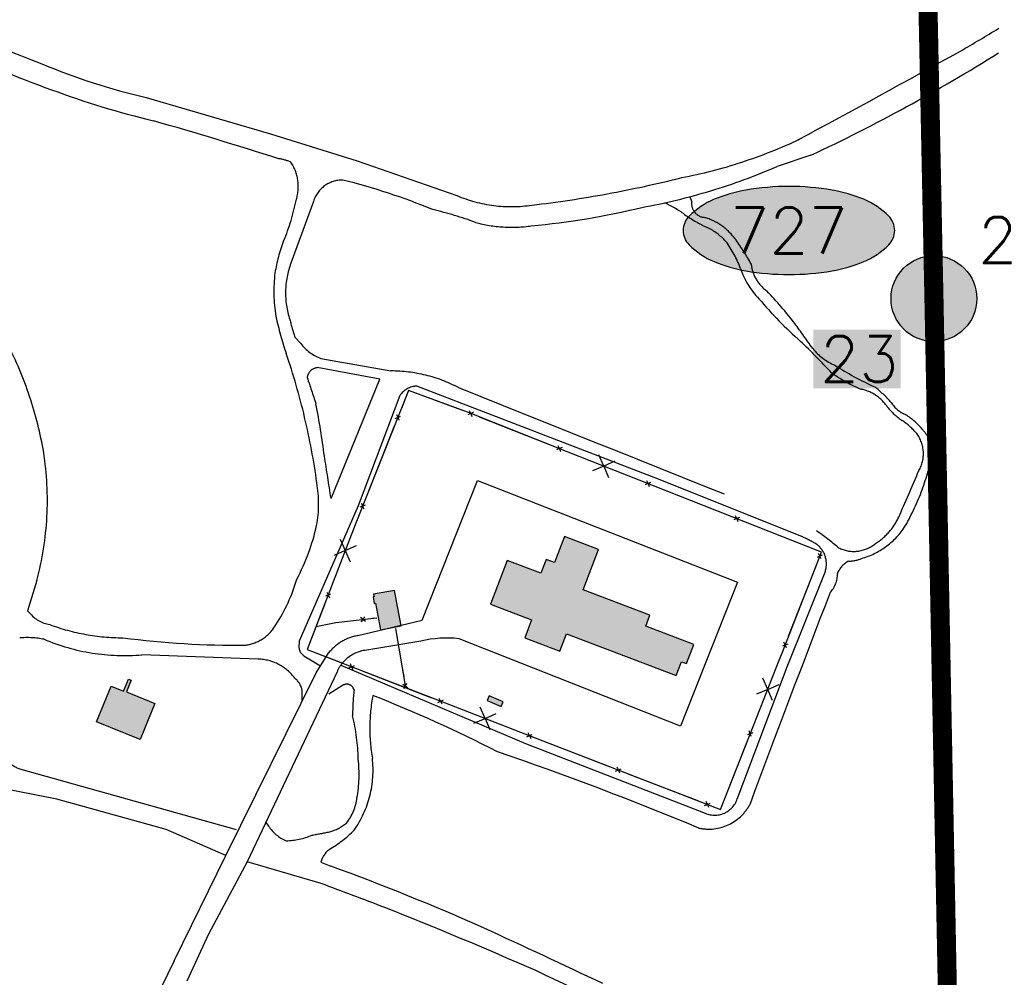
# Model space of a CAD drawing. Header units: feet. Extents: x 30669 to 99318, y 4696 to 26220.
# Tile 94 of 128: x 84378 to 85411, y 16749 to 17753. Entities that reach past the tile are written whole.
import ezdxf
from ezdxf.enums import TextEntityAlignment as Align

# ---------------------------------------------------------------- set-up
doc = ezdxf.new("R2010")
doc.units = ezdxf.units.FT
doc.header["$LTSCALE"] = 600
doc.header["$MEASUREMENT"] = 0
doc.linetypes.add('2_DASH2', pattern=[1.2500000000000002, 1, -0.05, 0.05, -0.05, 0.05, -0.05])
doc.linetypes.add('DASHED', pattern=[0.75, 0.5, -0.25])
doc.layers.get('0').update_dxf_attribs({"linetype": 'CONTINUOUS'})
for name, color, linetype in [('ELB', 3, 'CONTINUOUS'), ('ELIFC', 253, 'CONTINUOUS'), ('ELIST-H', 2, 'CONTINUOUS'), ('ELRGOV', 1, 'CONTINUOUS'), ('ELRP-AirportBoundary', 4, '2_DASH2'), ('ELYSU', 251, 'CONTINUOUS'), ('EMASK', 155, 'CONTINUOUS'), ('ESRGOV', 2, 'CONTINUOUS'), ('ETRGOV', 2, 'CONTINUOUS')]:
    doc.layers.add(name, color=color, linetype=linetype)
doc.styles.add('L80', font='simplex', dxfattribs={"height": 48})

# ---------------------------------------------------------------- blocks, each defined once
blk = doc.blocks.new('Ovalid')
at = {"layer": 'EMASK'}
h = blk.add_hatch(color=256, dxfattribs=at)
edge = h.paths.add_edge_path()
edge.add_arc((0.1493179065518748, 0), 0.0354820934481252, 0, 44.83083950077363)
edge.add_arc((0.0787616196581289, -0.0701408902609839), 0.1349704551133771, 44.83083950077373, 67.38013505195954)
edge.add_arc((0.0313269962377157, -0.1839839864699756), 0.2583004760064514, 67.38013505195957, 80.20784530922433)
edge.add_arc((-1e-16, -0.3654961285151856), 0.4424961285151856, 80.2078453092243, 89.99999999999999)
edge.add_arc((-1e-16, -0.365496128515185), 0.4424961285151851, 89.99999999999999, 99.79215469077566)
edge.add_arc((-0.0313269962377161, -0.1839839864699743), 0.25830047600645, 99.79215469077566, 112.6198649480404)
edge.add_arc((-0.0787616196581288, -0.0701408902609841), 0.1349704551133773, 112.6198649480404, 135.1691604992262)
edge.add_arc((-0.1493179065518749, 0), 0.0354820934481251, 135.1691604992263, 180.0000000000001)
edge.add_arc((-0.1493179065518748, 0), 0.0354820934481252, 180, 224.8308395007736)
edge.add_arc((-0.0787616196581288, 0.0701408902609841), 0.1349704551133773, 224.8308395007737, 247.3801350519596)
edge.add_arc((-0.0313269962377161, 0.1839839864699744), 0.2583004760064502, 247.3801350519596, 260.2078453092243)
edge.add_arc((1e-16, 0.3654961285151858), 0.4424961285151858, 260.2078453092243, 270)
edge.add_arc((1e-16, 0.3654961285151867), 0.4424961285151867, 270, 279.7921546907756)
edge.add_arc((0.0313269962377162, 0.1839839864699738), 0.2583004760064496, 279.7921546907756, 292.6198649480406)
edge.add_arc((0.0787616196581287, 0.0701408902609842), 0.1349704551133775, 292.6198649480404, 315.1691604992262)
edge.add_arc((0.1493179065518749, -1e-16), 0.0354820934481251, 315.1691604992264, 360.0000000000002)
blk.add_lwpolyline([(0.1848, 0, 0.1981451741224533), (0.1744815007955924, 0.0250154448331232, 0.0987085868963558), (0.130673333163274, 0.0544472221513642, 0.0560299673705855), (0.0752573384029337, 0.070553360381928, 0.0427523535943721), (0, 0.077, 0.0427523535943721), (-0.0752573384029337, 0.070553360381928, 0.0560299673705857), (-0.1306733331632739, 0.0544472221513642, 0.0987085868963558), (-0.1744815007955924, 0.0250154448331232, 0.1981451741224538), (-0.1848, 0, 0.1981451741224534), (-0.1744815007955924, -0.0250154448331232, 0.0987085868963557), (-0.130673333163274, -0.0544472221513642, 0.0560299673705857), (-0.0752573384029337, -0.070553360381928, 0.0427523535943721), (0, -0.077, 0.042752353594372), (0.0752573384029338, -0.070553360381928, 0.0560299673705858), (0.1306733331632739, -0.0544472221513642, 0.0987085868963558), (0.1744815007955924, -0.0250154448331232, 0.1981451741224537)], format="xyb", close=True)
at = {"style": 'L80'}
blk.add_attdef('ID', text='', height=0.08, dxfattribs=at).set_placement((0, 0), align=Align.MIDDLE)
blk = doc.blocks.new('FND-GOVT PRI MON')
at = {"layer": 'EMASK', "linetype": 'ByBlock'}
h = blk.add_hatch(color=256, dxfattribs=at)
edge = h.paths.add_edge_path()
edge.add_ellipse((0, 0), major_axis=(0.0530330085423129, 0.0530330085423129), ratio=0.9999999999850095, start_angle=314.9999999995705, end_angle=674.9999999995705)
at = {"layer": 'ESRGOV', "linetype": 'ByBlock'}
h = blk.add_hatch(color=256, dxfattribs=at)
edge = h.paths.add_edge_path()
edge.add_ellipse((0, 0), major_axis=(0.05303300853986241, 0.05303300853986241), ratio=0.9999999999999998, start_angle=380.02503467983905, end_angle=429.974965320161, ccw=False)
edge.add_ellipse((0.1049999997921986, 0), major_axis=(-0.07071067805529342, 0.07071067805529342), ratio=0.9999999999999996, start_angle=2.166571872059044, end_angle=87.83342812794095)
edge.add_ellipse((0, 0), major_axis=(0.05303300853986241, 0.05303300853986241), ratio=0.9999999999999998, start_angle=200.025034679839, end_angle=249.974965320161, ccw=False)
edge.add_ellipse((-0.1049999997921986, 0), major_axis=(-0.07071067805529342, 0.07071067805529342), ratio=0.9999999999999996, start_angle=182.166571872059, end_angle=267.8334281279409)
h = blk.add_hatch(color=256, dxfattribs=at)
edge = h.paths.add_edge_path()
edge.add_ellipse((0, 0), major_axis=(-0.0530330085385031, 0.0530330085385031), ratio=1, start_angle=20.025034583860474, end_angle=69.97496541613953, ccw=False)
edge.add_ellipse((0, 0.1050000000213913), major_axis=(0.0707106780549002, 0.0707106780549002), ratio=1, start_angle=182.1665719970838, end_angle=267.8334280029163)
edge.add_ellipse((0, 0), major_axis=(-0.0530330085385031, 0.0530330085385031), ratio=1, start_angle=200.0250345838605, end_angle=249.97496541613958, ccw=False)
edge.add_ellipse((0, -0.1050000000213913), major_axis=(0.0707106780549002, 0.0707106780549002), ratio=1, start_angle=2.166571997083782, end_angle=87.83342800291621)
blk.add_circle((0, 0), 0.0749999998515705, dxfattribs=at)

msp = doc.modelspace()

# ---------------------------------------------------------------- hatches: boundary and pattern name
at = {"layer": 'ELIST-H'}
h = msp.add_hatch(color=256, dxfattribs=at)
h.paths.add_polyline_path([(84504.3483419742, 16998.13762268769), (84458.69304109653, 17016.89158651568), (84474.06931421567, 17054.32531172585), (84487.00936723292, 17049.01024200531), (84492.2086534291, 17061.66820673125), (84495.15257592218, 17060.45846591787), (84490.05908707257, 17048.06458185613), (84519.83741932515, 17035.82643395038)])
h.paths.add_polyline_path([(84868.15430639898, 17039.11148486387), (84883.03709559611, 17032.83190629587), (84885.16921808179, 17037.88453238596), (84870.28642811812, 17044.16511095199)])
h.paths.add_polyline_path([(85038.98047237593, 17128.51030572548), (84969.01510512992, 17155.23061729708), (84985.18361804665, 17197.56694155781), (84949.47022218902, 17211.20553662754), (84938.98628767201, 17183.75354537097), (84930.20573168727, 17187.10680754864), (84924.66985469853, 17172.6115878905), (84889.43159652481, 17186.06954755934), (84871.89383385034, 17140.14917960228), (84914.86934448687, 17123.73615717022), (84907.64885099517, 17104.83165342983), (84944.50758157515, 17090.75393724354), (84951.51749723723, 17109.10828047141), (85066.4679608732, 17065.20648853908), (85072.05872809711, 17079.84475003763), (85077.4903096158, 17077.76991800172), (85085.13894495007, 17097.79274809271), (85034.61823431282, 17117.09198065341)])
h.paths.add_polyline_path([(84777.98054470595, 17117.25821480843), (84771.23197974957, 17154.5299770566), (84749.26306706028, 17150.55214015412), (84749.70292837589, 17148.12348154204), (84748.65007646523, 17147.93267463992), (84749.9345079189, 17140.84567151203), (84751.39430292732, 17141.10979029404), (84756.41557282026, 17113.35668747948)])
h.paths.add_polyline_path([(84115.32067237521, 17384.63969357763), (84192.75192089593, 17415.44600799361), (84173.25538330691, 17464.44897628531), (84095.82413478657, 17433.64266186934)])
h.paths.add_polyline_path([(84031.98824925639, 17513.19658281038), (84070.96459904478, 17525.69644487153), (84077.85004745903, 17504.227760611), (84038.87369767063, 17491.72789854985)], flags=17)
h.paths.add_polyline_path([(83617.24562079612, 17705.36426944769), (83636.93044601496, 17751.19828371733), (83743.19025521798, 17705.56083157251), (83723.50542999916, 17659.72681730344)], flags=17)
h.paths.add_polyline_path([(83851.16664368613, 17694.3796367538), (83882.86334961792, 17599.48010070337), (83846.51272009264, 17587.33925118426), (83814.8170141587, 17682.23878800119)], flags=17)
h.paths.add_polyline_path([(84199.99635035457, 17446.17250991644), (84247.99993566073, 17330.52551183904), (84307.06103892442, 17355.04075249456), (84259.05745361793, 17470.68775057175)], flags=16)
h.paths.add_polyline_path([(84186.38062473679, 17451.06206232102), (84242.29276848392, 17316.40916020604), (84320.17783983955, 17348.74981995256), (84264.26569609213, 17483.40272206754)])
h.paths.add_polyline_path([(84141.23151989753, 17332.6096483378), (84176.37555145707, 17315.53462259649), (84190.41437453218, 17344.42833694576), (84177.8867294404, 17350.51472154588), (84183.44295173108, 17361.95096202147), (84171.97569982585, 17367.52216051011), (84166.30865336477, 17355.85683545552), (84155.15551881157, 17361.27427504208)])
h.paths.add_polyline_path([(84182.86930261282, 17310.62760976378), (84196.40541001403, 17303.93599938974), (84202.28627887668, 17315.83248798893), (84188.75017147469, 17322.52409836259)])
h.paths.add_polyline_path([(84079.53964067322, 17176.07561588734), (84145.27393328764, 17149.4620601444), (84123.46527034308, 17095.59543122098), (84057.73097772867, 17122.20898696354)])
h.paths.add_polyline_path([(84169.05987727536, 17076.44242153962), (84302.83061341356, 17021.70907769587), (84319.0462009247, 17061.33944266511), (84185.27646401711, 17116.07378727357)])
h.paths.add_polyline_path([(83674.33519600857, 17194.51291190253), (83677.07091448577, 17194.87400877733), (83697.84623124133, 17186.58895146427), (83699.32210858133, 17184.13708721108), (83699.03353049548, 17180.97887134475), (83697.15799920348, 17179.06743662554), (83694.25611933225, 17178.9172119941), (83674.14511156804, 17186.79777932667), (83671.98717215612, 17189.33212049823), (83671.96287823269, 17192.3240967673)])
h.paths.add_polyline_path([(83967.62338670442, 17047.53202837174), (83970.15326446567, 17052.90295887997), (83974.91597632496, 17050.65961430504), (83972.38709856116, 17045.28868456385)])
h.paths.add_polyline_path([(83782.43265650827, 17069.76500366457), (83802.11688824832, 17065.5061029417), (83797.44345824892, 17043.90455665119), (83790.86837847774, 17045.32751307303), (83793.90660927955, 17059.36681854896), (83787.87961948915, 17060.67119539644), (83784.8762651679, 17046.79291638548), (83777.79310222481, 17048.32548306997)])
h.paths.add_polyline_path([(83594.14516131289, 17120.39255620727), (83619.99852140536, 17110.73539459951), (83611.7165344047, 17088.56408257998), (83585.86317431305, 17098.22124418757)])
h.paths.add_polyline_path([(83490.33342658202, 17338.09259175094), (83494.96556840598, 17350.94012132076), (83501.13820397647, 17347.48885980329), (83496.55945940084, 17335.42736983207)])
h.paths.add_polyline_path([(83555.028728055, 17396.24809478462), (83603.20260902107, 17381.94905436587), (83585.82452638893, 17323.40283037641), (83537.02350348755, 17337.88838964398), (83545.33103204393, 17365.8747113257), (83527.9831133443, 17371.02440179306), (83532.4475741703, 17386.0647990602), (83550.42263403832, 17380.72958974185)])
h.paths.add_polyline_path([(83559.28484211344, 17444.34827590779), (83616.72011903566, 17425.59934384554), (83607.28130380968, 17396.68515638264), (83549.84602612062, 17415.43508844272)])
h.paths.add_polyline_path([(83279.42029706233, 17890.44194111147), (83284.77455192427, 17887.48905128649), (83282.166614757, 17883.50005857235), (83276.91526842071, 17886.57202709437)], flags=16)
h.paths.add_polyline_path([(83265.92824103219, 17902.28357647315), (83269.11928825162, 17907.4320142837), (83272.97303209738, 17905.14897286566), (83270.15539114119, 17899.46982225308)], flags=17)
h.paths.add_polyline_path([(83261.46117921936, 17893.24416697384), (83264.87910039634, 17899.86077622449), (83268.25552945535, 17897.98936814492), (83264.51271329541, 17891.23651002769)], flags=16)
h.paths.add_polyline_path([(83219.37483842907, 17974.64776025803), (83228.6362351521, 17970.19686861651), (83225.59172023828, 17963.04954656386), (83216.34749368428, 17967.27845174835)])
h.paths.add_polyline_path([(83273.81473417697, 17942.0555552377), (83305.56685938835, 17924.8659290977), (83291.93818323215, 17899.69252286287), (83267.91425201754, 17912.69908138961), (83269.21141278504, 17915.09507184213), (83261.48421801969, 17919.27914022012)])
h.paths.add_polyline_path([(83918.99322936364, 16952.6329052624), (83907.0351220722, 16954.10373440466), (83909.57826692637, 16974.77764897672), (83921.53637421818, 16973.30681983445)])
h.paths.add_polyline_path([(83949.20072895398, 16961.04405117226), (83955.08687261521, 16969.97354887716), (83950.08035090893, 16973.27370471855), (83944.19420724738, 16964.34420701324)])
h.paths.add_polyline_path([(83977.57527031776, 16969.40479182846), (84011.79354912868, 16950.70505907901), (84016.40307447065, 16959.13957883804), (84013.24475685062, 16960.86515439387), (84016.70489567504, 16967.19779649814), (84013.24545223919, 16969.08814089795), (84009.90015137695, 16962.96658648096), (83982.29963438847, 16978.04939927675)])
edge = h.paths.add_edge_path()
edge.add_line((84107.76353021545, 17403.10186797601), (84095.3755830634, 17397.84337903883))
edge.add_line((84095.3755830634, 17397.84337903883), (84090.75695903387, 17409.10181870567))
edge.add_line((84090.75695903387, 17409.10181870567), (84102.72022556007, 17415.2489805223))
edge.add_line((83270.65838657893, 17911.21318786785), (83260.2645062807, 17892.82025020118))
edge.add_line((83260.2645062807, 17892.82025020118), (83282.34748740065, 17881.05720141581))
edge.add_line((83282.34748740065, 17881.05720141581), (83291.81213138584, 17899.76042610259))

# ---------------------------------------------------------------- linework, layer by layer
at = {"layer": 'ELB', "linetype": 'Continuous', "elevation": -54.68164916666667}
for points in [[(85038.98047237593, 17128.51030572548), (84969.01510512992, 17155.23061729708), (84985.18361804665, 17197.56694155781), (84949.47022218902, 17211.20553662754), (84938.98628767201, 17183.75354537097), (84930.20573168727, 17187.10680754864), (84924.66985469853, 17172.6115878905), (84889.43159652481, 17186.06954755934), (84871.89383385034, 17140.14917960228), (84914.86934448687, 17123.73615717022), (84907.64885099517, 17104.83165342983), (84944.50758157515, 17090.75393724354), (84951.51749723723, 17109.10828047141), (85066.4679608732, 17065.20648853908), (85072.05872809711, 17079.84475003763), (85077.4903096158, 17077.76991800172), (85085.13894495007, 17097.79274809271), (85034.61823431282, 17117.09198065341)], [(84777.98054470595, 17117.25821480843), (84771.23197974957, 17154.5299770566), (84749.26306706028, 17150.55214015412), (84749.70292837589, 17148.12348154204), (84748.65007646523, 17147.93267463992), (84749.9345079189, 17140.84567151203), (84751.39430292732, 17141.10979029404), (84756.41557282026, 17113.35668747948)], [(84504.3483419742, 16998.13762268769), (84458.69304109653, 17016.89158651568), (84474.06931421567, 17054.32531172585), (84487.00936723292, 17049.01024200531), (84492.2086534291, 17061.66820673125), (84495.15257592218, 17060.45846591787), (84490.05908707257, 17048.06458185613), (84519.83741932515, 17035.82643395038)]]:
    msp.add_lwpolyline(points, close=True, dxfattribs=at)
at = {"layer": 'ELB', "linetype": 'Continuous'}
msp.add_3dface([(84868.15430639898, 17039.11148486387, -54.68164916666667), (84883.03709559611, 17032.83190629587, -54.68164916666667), (84885.16921808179, 17037.88453238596, -54.68164916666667), (84870.28642811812, 17044.16511095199, -54.68164916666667)], dxfattribs=at)
at = {"layer": 'ELIFC', "linetype": 'Continuous'}
for p, q in [((84774.6198749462, 17335.95426504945, -54.68164916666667), (84771.6678561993, 17334.68100389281, -54.68164916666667)), ((84773.3456137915, 17338.90628303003, -54.68164916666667), (84774.6198749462, 17335.95426504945, -54.68164916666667)), ((84774.6198749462, 17335.95426504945, -54.68164916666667), (84777.57089369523, 17337.22752543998, -54.68164916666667)), ((84774.6198749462, 17335.95426504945, -54.68164916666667), (84775.89313533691, 17333.00324630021, -54.68164916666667)), ((84851.01959453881, 17340.06283413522, -54.68164916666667), (84848.06957962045, 17338.78457452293, -54.68164916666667)), ((84851.01959453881, 17340.06283413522, -54.68164916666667), (84849.74033492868, 17343.01284828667, -54.68164916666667)), ((84853.96860869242, 17341.34209297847, -54.68164916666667), (84851.01959453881, 17340.06283413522, -54.68164916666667)), ((84851.01959453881, 17340.06283413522, -54.68164916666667), (84852.29785338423, 17337.11381921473, -54.68164916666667)), ((84934.72081111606, 17306.98706475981, -54.68164916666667), (84860.31939621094, 17336.38797061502, -54.68164916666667)), ((84770.92900686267, 17326.66045109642, -54.68164916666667), (84741.40206296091, 17252.30893947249, -54.68164916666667)), ((84944.02161201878, 17303.31320200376, -54.68164916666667), (84942.74235317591, 17306.26221615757, -54.68164916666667)), ((84946.97062693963, 17304.59146084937, -54.68164916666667), (84944.02161201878, 17303.31320200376, -54.68164916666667)), ((84944.02161201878, 17303.31320200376, -54.68164916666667), (84941.07159786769, 17302.03394239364, -54.68164916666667)), ((84944.02161201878, 17303.31320200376, -54.68164916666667), (84945.29987086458, 17300.36418708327, -54.68164916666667)), ((85027.72282936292, 17270.23643262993, -54.68164916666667), (84953.32141445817, 17299.63733848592, -54.68164916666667)), ((84990.52262114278, 17284.93788593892, -54.68164916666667), (84985.40758499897, 17296.73494408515, -54.68164916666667)), ((84990.52262114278, 17284.93788593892, -54.68164916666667), (84978.72556222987, 17279.82384979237, -54.68164916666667)), ((85002.31968005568, 17290.05192208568, -54.68164916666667), (84990.52262114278, 17284.93788593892, -54.68164916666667)), ((84990.52262114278, 17284.93788593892, -54.68164916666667), (84995.63665728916, 17273.14082702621, -54.68164916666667)), ((85037.0236302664, 17266.56256987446, -54.68164916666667), (85034.07361534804, 17265.28431026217, -54.68164916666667)), ((85037.0236302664, 17266.56256987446, -54.68164916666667), (85035.74437142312, 17269.51158402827, -54.68164916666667)), ((85039.97264442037, 17267.84182871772, -54.68164916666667), (85037.0236302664, 17266.56256987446, -54.68164916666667)), ((85037.0236302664, 17266.56256987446, -54.68164916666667), (85038.30188911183, 17263.61355495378, -54.68164916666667)), ((85120.72484684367, 17233.48680049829, -54.68164916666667), (85046.32343270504, 17262.88670635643, -54.68164916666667)), ((84737.71119487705, 17243.01512551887, -54.68164916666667), (84734.7601761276, 17241.74186512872, -54.68164916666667)), ((84736.43793448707, 17245.9661442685, -54.68164916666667), (84737.71119487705, 17243.01512551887, -54.68164916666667)), ((84737.71119487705, 17243.01512551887, -54.68164916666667), (84740.66221362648, 17244.2883859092, -54.68164916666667)), ((84737.71119487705, 17243.01512551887, -54.68164916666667), (84738.98445603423, 17240.0631067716, -54.68164916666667)), ((85130.02564774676, 17229.81293774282, -54.68164916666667), (85128.7463889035, 17232.76195189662, -54.68164916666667)), ((85130.02564774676, 17229.81293774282, -54.68164916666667), (85127.07663359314, 17228.53367889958, -54.68164916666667)), ((85132.97466266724, 17231.09119658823, -54.68164916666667), (85130.02564774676, 17229.81293774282, -54.68164916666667)), ((85130.02564774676, 17229.81293774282, -54.68164916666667), (85131.30390735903, 17226.86292282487, -54.68164916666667)), ((85213.72686432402, 17196.73716836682, -54.68164916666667), (85139.32545018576, 17226.13707422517, -54.68164916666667)), ((84714.31893674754, 17208.18824996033, -54.68164916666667), (84719.53593815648, 17196.43626991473, -54.68164916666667)), ((84719.53593815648, 17196.43626991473, -54.68164916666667), (84731.28791820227, 17201.65327132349, -54.68164916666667)), ((84719.53593815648, 17196.43626991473, -54.68164916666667), (84707.78395887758, 17191.21826850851, -54.68164916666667)), ((84719.53593815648, 17196.43626991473, -54.68164916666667), (84724.75393956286, 17184.684290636, -54.68164916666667)), ((85217.15463992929, 17190.50080710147, -54.68164916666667), (85214.21063573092, 17189.20855212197, -54.68164916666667)), ((85217.15463992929, 17190.50080710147, -54.68164916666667), (85215.86238571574, 17193.44381130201, -54.68164916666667)), ((85217.15463992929, 17190.50080710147, -54.68164916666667), (85220.09764489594, 17191.79206131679, -54.68164916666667)), ((85218.44589491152, 17187.55680213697, -54.68164916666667), (85217.15463992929, 17190.50080710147, -54.68164916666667)), ((85184.45498316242, 17106.65187914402, -54.68164916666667), (85213.5217893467, 17181.18403766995, -54.68164916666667)), ((84705.16258146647, 17159.10931346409, -54.68164916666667), (84679.53365446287, 17092.55277717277, -54.68164916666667)), ((84701.56874382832, 17149.77557397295, -54.68164916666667), (84698.63074881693, 17148.47132362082, -54.68164916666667)), ((84700.2644934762, 17152.7135689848, -54.68164916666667), (84701.56874382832, 17149.77557397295, -54.68164916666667)), ((84701.56874382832, 17149.77557397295, -54.68164916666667), (84704.50673807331, 17151.08082432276, -54.68164916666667)), ((84701.56874382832, 17149.77557397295, -54.68164916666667), (84702.87299418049, 17146.8375789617, -54.68164916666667)), ((84697.97590465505, 17140.44383524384, -54.68164916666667), (84679.53365446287, 17092.55277717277, -54.68164916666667)), ((84738.17828441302, 17124.20768633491, -54.68164916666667), (84735.66475293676, 17126.21075577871, -54.68164916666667)), ((84736.1752157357, 17121.69315486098, -54.68164916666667), (84738.17828441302, 17124.20768633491, -54.68164916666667)), ((84738.17828441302, 17124.20768633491, -54.68164916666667), (84740.18235385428, 17126.72121857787, -54.68164916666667)), ((84738.17828441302, 17124.20768633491, -54.68164916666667), (84740.69281665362, 17122.20361766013, -54.68164916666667)), ((84748.11540674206, 17125.33030326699, -54.68164916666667), (84752.77199507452, 17125.85687260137, -54.68164916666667)), ((85180.82113258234, 17097.33510894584, -54.68164916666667), (85179.52987836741, 17100.27811391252, -54.68164916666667)), ((85180.82113258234, 17097.33510894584, -54.68164916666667), (85183.76513754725, 17098.62636392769, -54.68164916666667)), ((84679.53365446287, 17092.55277717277, -54.68164916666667), (84716.83765850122, 17078.11740299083, -54.68164916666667)), ((84679.53365446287, 17092.55277717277, -54.68164916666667), (84828.75067138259, 17034.81028121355, -54.68164916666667)), ((85180.82113258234, 17097.33510894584, -54.68164916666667), (85177.8781283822, 17096.04285473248, -54.68164916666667)), ((85182.11338756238, 17094.39110474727, -54.68164916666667), (85180.82113258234, 17097.33510894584, -54.68164916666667)), ((84726.1644095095, 17074.50856002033, -54.68164916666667), (84724.86415761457, 17077.44855809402, -54.68164916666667)), ((84723.22341143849, 17073.20830735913, -54.68164916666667), (84726.1644095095, 17074.50856002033, -54.68164916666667)), ((84726.1644095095, 17074.50856002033, -54.68164916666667), (84729.10440834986, 17075.80781191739, -54.68164916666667)), ((84726.1644095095, 17074.50856002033, -54.68164916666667), (84727.46366217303, 17071.5675611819, -54.68164916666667)), ((84735.4901605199, 17070.89971628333, -54.68164916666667), (84810.09816936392, 17042.02796792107, -54.68164916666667)), ((84779.84529175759, 17056.28274854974, -54.68164916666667), (84782.45872103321, 17054.41275547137, -54.68164916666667)), ((84782.45872103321, 17054.41275547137, -54.68164916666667), (84784.32971410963, 17057.02618551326, -54.68164916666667)), ((85162.53284238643, 17050.80016660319, -54.68164916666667), (85157.41280855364, 17062.59422092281, -54.68164916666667)), ((84782.45872103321, 17054.41275547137, -54.68164916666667), (84780.58872872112, 17051.79832619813, -54.68164916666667)), ((84782.45872103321, 17054.41275547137, -54.68164916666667), (84785.07315107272, 17052.54176316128, -54.68164916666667)), ((85162.53284238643, 17050.80016660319, -54.68164916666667), (85150.73778883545, 17045.67913200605, -54.68164916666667)), ((85162.53284238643, 17050.80016660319, -54.68164916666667), (85174.32689670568, 17055.92020043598, -54.68164916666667)), ((85167.65287698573, 17039.0051122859, -54.68164916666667), (85162.53284238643, 17050.80016660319, -54.68164916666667)), ((84816.48392153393, 17037.119872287, -54.68164916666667), (84819.42492037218, 17038.41912495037, -54.68164916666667)), ((84819.42492037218, 17038.41912495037, -54.68164916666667), (84818.12466847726, 17041.35912302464, -54.68164916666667)), ((84819.42492037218, 17038.41912495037, -54.68164916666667), (84822.36491921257, 17039.71837684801, -54.68164916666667)), ((84819.42492037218, 17038.41912495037, -54.68164916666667), (84820.72417226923, 17035.47912611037, -54.68164916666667)), ((84828.75067138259, 17034.81028121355, -54.68164916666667), (84903.35868022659, 17005.93853285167, -54.68164916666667)), ((84866.05467618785, 17020.37390703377, -54.68164916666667), (84860.85666783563, 17032.13490162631, -54.68164916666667)), ((84866.05467618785, 17020.37390703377, -54.68164916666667), (84877.81567078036, 17025.5719153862, -54.68164916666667)), ((84854.29468159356, 17015.17589944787, -54.68164916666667), (84866.05467618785, 17020.37390703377, -54.68164916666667)), ((84866.05467618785, 17020.37390703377, -54.68164916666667), (84871.25268377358, 17008.61391243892, -54.68164916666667)), ((84912.68543123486, 17002.32968988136, -54.68164916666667), (84911.38517933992, 17005.26968795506, -54.68164916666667)), ((85144.18053393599, 17004.2891751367, -54.68164916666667), (85142.90127509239, 17007.23818929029, -54.68164916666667)), ((85144.18053393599, 17004.2891751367, -54.68164916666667), (85147.12954732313, 17005.56943397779, -54.68164916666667)), ((84909.74443239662, 17001.03043721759, -54.68164916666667), (84912.68543123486, 17002.32968988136, -54.68164916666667)), ((84912.68543123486, 17002.32968988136, -54.68164916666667), (84915.62543007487, 17003.62894177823, -54.68164916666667)), ((84912.68543123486, 17002.32968988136, -54.68164916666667), (84913.9846831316, 16999.38969104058, -54.68164916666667)), ((84922.01118224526, 16998.72084614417, -54.68164916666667), (84996.61919108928, 16969.8490977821, -54.68164916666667)), ((85144.18053393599, 17004.2891751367, -54.68164916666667), (85141.23251977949, 17003.00991706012, -54.68164916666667)), ((85145.46079201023, 17001.34116174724, -54.68164916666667), (85144.18053393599, 17004.2891751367, -54.68164916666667)), ((85003.00494325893, 16964.94100214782, -54.68164916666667), (85005.94594209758, 16966.24025481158, -54.68164916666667)), ((85005.94594209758, 16966.24025481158, -54.68164916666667), (85004.64569020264, 16969.18025288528, -54.68164916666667)), ((85005.94594209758, 16966.24025481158, -54.68164916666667), (85008.88594017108, 16967.54050670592, -54.68164916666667)), ((85005.94594209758, 16966.24025481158, -54.68164916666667), (85007.2451939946, 16963.3002559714, -54.68164916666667)), ((85015.2716931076, 16962.63141107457, -54.68164916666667), (85089.87970118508, 16933.76066270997, -54.68164916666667)), ((85099.20645219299, 16930.15181973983, -54.68164916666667), (85097.90620029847, 16933.09181781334, -54.68164916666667)), ((85096.26645411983, 16928.85156784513, -54.68164916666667), (85099.20645219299, 16930.15181973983, -54.68164916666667)), ((85099.20645219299, 16930.15181973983, -54.68164916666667), (85102.14645103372, 16931.45107163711, -54.68164916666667)), ((85099.20645219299, 16930.15181973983, -54.68164916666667), (85100.50570485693, 16927.2108209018, -54.68164916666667))]:
    msp.add_line(p, q, dxfattribs=at)
at = {"layer": 'ELIFC', "linetype": 'Continuous', "elevation": -54.68164916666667}
for points in [[(84953.32241445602, 17299.6373392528), (84848.68389069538, 17340.98604176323), (84785.87412686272, 17364.29484539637), (84734.020326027, 17233.72231156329)], [(84841.66290493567, 17343.59165428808), (84785.87412686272, 17364.29484539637), (84778.31074302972, 17345.24807900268)], [(85177.18728276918, 17088.01733874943), (85218.80439375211, 17194.73106475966), (85027.72382859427, 17270.23743339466)], [(84734.02032679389, 17233.72131156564), (84729.84339827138, 17223.20312703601), (84705.16258223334, 17159.10831346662)], [(84688.80817171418, 17116.63884690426), (84709.6638040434, 17120.98482962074), (84752.75499664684, 17125.85485957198)], [(84688.80817171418, 17116.63884690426), (84709.6638040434, 17120.98482962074), (84728.24216284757, 17123.08407017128)], [(84772.08751025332, 17114.70770093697), (84779.32522524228, 17073.32632073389), (84782.75810424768, 17052.60798808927)], [(84772.10760221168, 17114.58771654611), (84779.32522524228, 17073.32632073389), (84780.82416047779, 17064.27748541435)], [(85147.85139516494, 17013.59197373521), (85174.61434585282, 17081.41937732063), (85177.18828200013, 17088.01833951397)], [(84903.35868022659, 17005.93853285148), (85112.84547600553, 16924.87328586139), (85147.85139593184, 17013.59097373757)], [(85108.5322032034, 16926.54297600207), (85112.84547600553, 16924.87328586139), (85140.51067193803, 16994.98737730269)]]:
    msp.add_lwpolyline(points, dxfattribs=at)
at = {"layer": 'ELRGOV'}
for p, q in [((85336.80372, 17460.56786), (85284.78411000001, 19971.27745)), ((85391.52679, 14818.07528), (85336.80372, 17460.56786))]:
    msp.add_line(p, q, dxfattribs=at)
at = {"layer": 'ELRP-AirportBoundary', "flags": 128}
msp.add_lwpolyline([(91849.47364807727, 9324.515273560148, 20, 20, 0), (91797.37471854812, 12309.26791453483, 20, 20, 0), (89408.5914, 12257.41713, 20, 20, 0), (88412.24095412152, 12245.80548678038, 20, 20, 0), (88090.62590999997, 12231.58462, 20, 20, 0), (88083.39044, 12561.41736, 20, 20, 0), (88076.15624, 12891.34578, 20, 20, 0), (86754.41553, 12865.12224, 20, 20, 0), (86735.22201884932, 13533.92437262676, 20, 20, 0), (86711.89149, 14843.96522, 20, 20, 0), (86691.50703, 15834.82791, 20, 20, 0), (86684.48015, 16165.10958, 20, 20, 0), (88004.74633, 16190.46948, 20, 20, 0), (87977.22387, 17511.61899, 20, 20, 0), (87957.03438, 18500.62907, 20, 20, 0), (87922.59537, 20143.3893, 20, 20, 0), (85282.77690959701, 20100.80940077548, 20, 20, 0), (85336.80372, 17460.56786, 20, 20, 0), (85362.42431382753, 16139.30002532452, 20, 20, 0), (82722.73868, 16087.20805, 20, 20, 0), (82696.37231352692, 17410.4854671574, 20, 20, 0), (81374.72326000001, 17386.09658, 20, 20, 0), (81348.46332000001, 18703.25113, 20, 20, 0), (80026.37145, 18680.71674, 20, 20, 0), (80000, 20000, 20, 20, 0), (78680.20736, 19973.56384, 20, 20, 0), (78706.74188767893, 18654.1947907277, 20, 20, 0), (78720.26853, 17994.40899, 20, 20, 0), (78733.39912999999, 17334.73914, 20, 20, 0), (78753.09862285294, 16345.32013449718, 20, 20, 0), (78760.12257, 16015.06566, 20, 20, 0), (78764.34413, 15807.06131, 20, 20, 0), (80083.60183, 15833.16918, 20, 20, 0), (80589.9038, 15843.039, 20, 20, 0), (81458.272, 15859.7245, 20, 20, 0), (81623.87609, 15863.67863, 20, 20, 0), (81568.3132, 15618.03477, 20, 20, 0), (81557.77024441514, 15538.70351779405, 20, 20, 0), (81568.1958061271, 15458.32885781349, 20, 20, 0), (81597.09640048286, 15382.60875513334, 20, 20, 0), (81662.38422223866, 15310.6669534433, 20, 20, 0), (81737.87556815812, 15249.51494779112, 20, 20, 0), (81822.93173999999, 15198.64022, 20, 20, 0), (81822.93173999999, 15198.64022, 20, 20, 0), (82247.09524999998, 14992.92879, 20, 20, 0), (82473.10533021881, 14885.53999908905, 20, 20, 0), (82297.13442225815, 14523.69304687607, 20, 20, 0), (82701.93206, 14327.16921, 20, 20, 0), (82505.74318, 13921.84314, 20, 20, 0), (82099.68136, 14118.85568, 20, 20, 0), (81949.26001, 13810.59084, 0, 0, 0)], format="xyseb", dxfattribs=at)
at = {"layer": 'ELYSU', "linetype": 'DASHED'}
for p, q in [((84510.61014775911, 17671.38627502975, -54.68164916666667), (84641.23218529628, 17633.2224887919, -54.68164916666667)), ((84641.23218529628, 17633.2224887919, -54.68164916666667), (84731.99468709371, 17604.97612510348, -54.68164916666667)), ((84731.99468709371, 17604.97612510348, -54.68164916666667), (84836.4813247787, 17568.69629749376, -54.68164916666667)), ((85207.7843105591, 17610.9299055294, -54.68164916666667), (85172.39334071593, 17599.23079103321, -54.68164916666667)), ((84686.13336572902, 17562.45603551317, -54.68164916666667), (84662.55792360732, 17497.87107027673, -54.68164916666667)), ((85080.8768735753, 17567.43667908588, -54.68164916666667), (85082.76900253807, 17562.04713898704, -54.68164916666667)), ((84666.59951256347, 17420.14130159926, -54.68164916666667), (84672.90768714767, 17413.37814965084, -54.68164916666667)), ((84693.90467394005, 17397.69727491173, -54.68164916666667), (84767.33650945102, 17384.70559767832, -54.68164916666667)), ((84755.86805657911, 17376.19181927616, -54.68164916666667), (84690.10095408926, 17388.21037476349, -54.68164916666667)), ((84704.57722772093, 17250.87170811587, -54.68164916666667), (84755.86805657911, 17376.19181927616, -54.68164916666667)), ((85045.16229811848, 17272.19480022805, -54.68164916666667), (84794.45468997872, 17368.75841654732, -54.68164916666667)), ((84776.71232258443, 17358.84283029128, -54.68164916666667), (84732.91099044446, 17243.29244470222, -54.68164916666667)), ((85198.1608142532, 17211.1842091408, -54.68164916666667), (85045.16229811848, 17272.19480022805, -54.68164916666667)), ((84732.91099044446, 17243.29244470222, -54.68164916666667), (84671.062012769, 17101.2342671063, -54.68164916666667)), ((85183.01670500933, 17074.41083141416, -54.68164916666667), (85222.62243518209, 17173.80002778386, -54.68164916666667)), ((84396.02151864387, 17165.09628305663, -54.68164916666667), (84386.48002140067, 17133.1590220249, -54.68164916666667)), ((84386.48002140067, 17133.1590220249, -54.68164916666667), (84388.48252568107, 17131.19256071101, -54.68164916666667)), ((84671.062012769, 17101.2342671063, -54.68164916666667), (84670.89896451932, 17094.77615311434, -54.68164916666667)), ((84670.89896451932, 17094.77615311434, -54.68164916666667), (84672.22566159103, 17089.95117853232, -54.68164916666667)), ((84672.22566159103, 17089.95117853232, -54.68164916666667), (84676.13380531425, 17085.8421819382, -54.68164916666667)), ((84628.25139390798, 17082.57247580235, -54.68164916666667), (84506.36320800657, 17086.999015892, -54.68164916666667)), ((84676.13380531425, 17085.8421819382, -54.68164916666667), (84693.58561019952, 17075.62357976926, -54.68164916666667)), ((84714.82307999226, 17076.26786155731, -54.68164916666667), (84908.34992673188, 16993.86738026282, -54.68164916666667)), ((85131.35095270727, 16938.5574507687, -54.68164916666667), (85183.01670500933, 17074.41083141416, -54.68164916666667)), ((84674.1754960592, 17039.29575990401, -54.68164916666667), (84674.41439199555, 17048.56092725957, -54.68164916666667)), ((84717.81900600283, 17055.48919400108, -54.68164916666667), (84702.20041905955, 17045.85523557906, -54.68164916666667)), ((84908.34992673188, 16993.86738026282, -54.68164916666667), (85096.92161231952, 16920.81808386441, -54.68164916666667)), ((84379.2204489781, 16966.97373959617, -54.68164916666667), (84605.25159243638, 16903.67814693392, -54.68164916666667)), ((84417.20052377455, 16935.48891284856, -54.68164916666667), (84347.69198846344, 16949.38459655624, -54.68164916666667)), ((84531.83258144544, 16903.85585586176, -54.68164916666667), (84417.20052377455, 16935.48891284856, -54.68164916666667)), ((84635.8702980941, 16911.81960857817, -54.68164916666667), (84639.10468640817, 16907.39309595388, -54.68164916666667)), ((84594.20932721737, 16876.65872686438, -54.68164916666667), (84531.83258144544, 16903.85585586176, -54.68164916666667)), ((84694.07967296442, 16847.29134812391, -54.68164916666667), (84616.54933391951, 16870.07886629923, -54.68164916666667)), ((84693.87060660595, 16869.55114985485, -54.68164916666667), (84704.45176032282, 16865.4142695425, -54.68164916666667))]:
    msp.add_line(p, q, dxfattribs=at)
at = {"layer": 'ELYSU', "linetype": 'Continuous'}
for p, q in [((84800.08089301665, 17123.27614900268, -54.68164916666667), (84858.03438499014, 17269.88933213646, -54.68164916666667)), ((84858.03438499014, 17269.88933213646, -54.68164916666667), (85130.88464388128, 17163.29770982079, -54.68164916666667)), ((85130.88464388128, 17163.29770982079, -54.68164916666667), (85071.03170610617, 17012.05307827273, -54.68164916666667)), ((84732.60137334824, 17107.14843959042, -54.68164916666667), (84800.08089301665, 17123.27614900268, -54.68164916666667)), ((84798.74869839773, 17101.36016499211, -54.68164916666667), (84739.90020448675, 17091.7010619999, -54.68164916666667)), ((85071.03170610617, 17012.05307827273, -54.68164916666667), (84838.92367261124, 17103.91296301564, -54.68164916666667)), ((84688.83535527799, 17068.14095048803, -54.68164916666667), (84702.40893660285, 17089.52532094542, -54.68164916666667)), ((84594.20932721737, 16876.65872686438, -54.68164916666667), (84688.83535527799, 17068.14095048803, -54.68164916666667)), ((84710.92054787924, 17069.14488161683, -54.68164916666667), (84616.54933391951, 16870.07886629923, -54.68164916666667)), ((84540.2822292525, 16766.04256937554, -54.68164916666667), (84594.20932721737, 16876.65872686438, -54.68164916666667)), ((84616.54933391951, 16870.07886629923, -54.68164916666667), (84576.08856362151, 16794.22097421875, -54.68164916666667)), ((84576.08856362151, 16794.22097421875, -54.68164916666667), (84553.3395186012, 16744.76761676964, -54.68164916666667)), ((84540.2822292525, 16766.04256937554, -54.68164916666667), (84422.69434088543, 16526.17082332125, -54.68164916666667))]:
    msp.add_line(p, q, dxfattribs=at)
at = {"layer": 'ELYSU', "linetype": 'DASHED'}
for centre, radius, start, end in [((85007.06486146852, 19308.27977993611, -54.68164916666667), 1712.228409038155, 243.1327289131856, 249.2812178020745), ((84493.12307502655, 19234.19914463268, -54.68164916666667), 1746.89211929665, 299.9245928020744, 301.458180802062), ((84650.3122773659, 18362.13729528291, -54.68164916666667), 723.0579221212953, 241.4428150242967, 250.7087094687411), ((77928.49244821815, 31104.50435514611, -54.68164916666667), 15311.27087555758, 298.3288928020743, 299.0557789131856), ((84422.43072939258, 19283.2216711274, -54.68164916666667), 1847.522664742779, 295.15602335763, 302.1107949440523), ((84671.64663520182, 18355.06726767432, -54.68164916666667), 702.3905252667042, 247.3636761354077, 256.7459511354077), ((84743.28871780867, 18574.60655890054, -54.68164916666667), 954.4755857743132, 249.6544150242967, 256.3692122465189), ((83248.91086176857, 13210.49336753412, -54.68164916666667), 4614.56395057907, 72.326909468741, 74.03234557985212), ((84976.26019695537, 18092.31273634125, -54.68164916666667), 513.8699696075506, 280.7679566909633, 295.3245205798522), ((84643.91134336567, 17561.51974308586, -54.68164916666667), 46.13013809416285, 66.16900946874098, 82.63335946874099), ((84623.92168387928, 17578.17792463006, -54.68164916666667), 46.30731643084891, 343.2086400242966, 33.47068169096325), ((84916.3473308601, 18188.6202177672, -54.68164916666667), 642.6036535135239, 280.230434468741, 293.48137335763), ((84716.68092663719, 17552.98671970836, -54.68164916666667), 31.98157939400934, 89.616384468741, 162.7772955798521), ((84549.12828882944, 16914.47650675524, -54.68164916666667), 691.1613195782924, 67.70161502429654, 75.95217613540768), ((84778.3441366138, 18746.98762557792, -54.68164916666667), 1196.170252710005, 276.5762455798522, 284.2244094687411), ((84449.19963347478, 17607.70141370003, -54.68164916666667), 223.216445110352, 337.1480872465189, 348.9190872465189), ((84893.56813511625, 17702.8269212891, -54.68164916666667), 145.7735509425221, 246.9451011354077, 278.58784835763), ((85097.18736862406, 17560.26402717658, -54.68164916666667), 14.52820595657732, 172.9500566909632, 265.5631094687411), ((84717.22234893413, 17160.46821405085, -54.68164916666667), 404.5926138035, 69.9159205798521, 76.5432428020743), ((84841.70595472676, 18329.63450578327, -54.68164916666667), 796.1060813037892, 275.2508428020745, 283.7166178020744), ((84995.49048338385, 17436.65236097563, -54.68164916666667), 137.702893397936, 54.57603169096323, 64.60703724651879), ((85155.38476022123, 17661.18466528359, -54.68164916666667), 137.9435438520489, 234.5130539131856, 245.9370011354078), ((85078.62734051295, 17486.47014978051, -54.68164916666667), 61.81909395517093, 35.58758724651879, 73.6173705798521), ((84894.08606069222, 17680.68070544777, -54.68164916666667), 145.2619446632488, 254.8649761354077, 278.1035650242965), ((85066.0363080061, 17470.56940455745, -54.68164916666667), 72.64057333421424, 43.51510946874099, 62.88920391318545), ((84801.17820366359, 17463.29276386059, -54.68164916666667), 157.2587089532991, 158.4659733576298, 171.1096150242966), ((84936.30395724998, 17382.23211437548, -54.68164916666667), 238.2292190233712, 28.7915205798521, 36.05526502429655), ((85016.54180196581, 17447.20976438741, -54.68164916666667), 125.7908793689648, 20.91873169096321, 35.68420669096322), ((84746.32924044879, 17466.44080952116, -54.68164916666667), 89.47343078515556, 159.4343511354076, 198.1103261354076), ((85211.90845050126, 17517.75849776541, -54.68164916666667), 81.97840352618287, 198.2229650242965, 224.3616928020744), ((85184.26467312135, 17500.84668060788, -54.68164916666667), 39.37329059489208, 185.6519011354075, 234.7301650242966), ((84800.79781646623, 17468.08264582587, -54.68164916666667), 156.2125683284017, 172.8240400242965, 189.6108650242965), ((85498.07565093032, 17753.0940198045, -54.68164916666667), 452.2358187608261, 220.3252733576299, 228.2350261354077), ((84864.95788416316, 17185.23117313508, -54.68164916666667), 410.2555910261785, 37.40258724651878, 43.70601502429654), ((85024.36389581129, 17525.00968071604, -54.68164916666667), 386.6025537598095, 192.3985428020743, 198.3857261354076), ((86257.60229447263, 17887.262149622, -54.68164916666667), 1658.158810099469, 195.6976816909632, 196.3623400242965), ((84014.45260112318, 16569.07301356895, -54.68164916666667), 1460.39995989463, 35.07137891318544, 36.33779557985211), ((84015.90320213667, 17233.30360500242, -54.68164916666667), 392.9551444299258, 9.64945113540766, 27.34098446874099), ((84712.5019584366, 17444.49750727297, -54.68164916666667), 50.35991201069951, 218.1657900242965, 248.3283178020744), ((84702.88938090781, 16893.91338745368, -54.68164916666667), 718.5698227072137, 42.879434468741, 46.57341224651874), ((85255.74545879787, 17445.25670997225, -54.68164916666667), 59.09802420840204, 218.8148594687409, 247.1200289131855), ((83984.29510287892, 17171.41393333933, -54.68164916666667), 711.9435562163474, 7.751876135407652, 18.98895669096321), ((84691.7161934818, 17376.02497243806, -54.68164916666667), 12.2919904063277, 97.55083724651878, 170.757034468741), ((85414.44800366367, 17674.88450017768, -54.68164916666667), 337.2044196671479, 237.3991789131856, 245.5061289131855), ((86257.60229447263, 17887.262149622, -54.68164916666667), 1658.158810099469, 197.8860761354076, 198.8965372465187), ((84767.26789848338, 17231.72189961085, -54.68164916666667), 152.9837134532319, 62.32849002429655, 89.97430391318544), ((85323.13007424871, 17514.517470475, -54.68164916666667), 161.5778098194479, 234.5639011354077, 247.1681316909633), ((84795.15156075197, 17346.68010857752, -54.68164916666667), 22.089303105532, 91.80785946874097, 146.5907205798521), ((216136.173267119, 345162.8443549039, -54.68164916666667), 353113.4478926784, 248.1715316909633, 248.2371094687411), ((85200.9243433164, 17272.7137314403, -54.68164916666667), 120.4956054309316, 40.86027613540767, 52.27970391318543), ((85252.03265453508, 17323.66123635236, -54.68164916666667), 42.77154465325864, 33.20217613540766, 78.67302891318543), ((83590.90414225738, 17144.47369282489, -54.68164916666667), 1117.023490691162, 7.766928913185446, 10.61559280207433), ((85347.75743012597, 17396.46355995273, -54.68164916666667), 77.65814153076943, 219.4848816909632, 235.2580511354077), ((85318.77917126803, 17368.1263078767, -54.68164916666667), 31.44996099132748, 211.8206011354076, 248.8756039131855), ((85259.84912614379, 17267.77681469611, -54.68164916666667), 85.48794447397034, 39.91185391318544, 56.16846224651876), ((85263.8175576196, 17272.5396761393, -54.68164916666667), 72.02804164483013, 40.29041780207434, 56.56769557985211), ((85290.20384628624, 17297.93131632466, -54.68164916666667), 35.55618681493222, 330.0428928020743, 36.57328724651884), ((85298.88161834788, 17298.2253057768, -54.68164916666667), 36.0523177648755, 358.5593816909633, 42.59640946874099), ((84082.91529758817, 17249.32550793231, -54.68164916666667), 324.2376720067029, 344.9432178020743, 8.843159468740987), ((76206.3150135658, 15958.24315207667, -54.68164916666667), 8596.008116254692, 8.648684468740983, 8.949237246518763), ((85088.22055964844, 17347.06512754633, -54.68164916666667), 251.6675444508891, 329.7805872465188, 348.59947335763), ((80382.10899252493, 19387.99053555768, -54.68164916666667), 5369.880930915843, 336.3129455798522, 336.8882733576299), ((84565.09457412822, 17245.70979173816, -54.68164916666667), 126.5186536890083, 349.5030372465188, 9.891390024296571), ((84462.34009948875, 17273.99243829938, -54.68164916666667), 232.8835535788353, 332.4413594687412, 347.2662844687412), ((85239.76188700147, 17259.76577899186, -54.68164916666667), 66.5243379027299, 300.5688094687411, 334.0828761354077), ((85123.5158682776, 17050.86237834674, -54.68164916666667), 176.8472712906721, 59.26979002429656, 65.03357891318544), ((84990.69077259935, 16902.43384966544, -54.68164916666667), 385.6447239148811, 50.33307613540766, 54.69331780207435), ((85238.59743166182, 17266.17384708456, -54.68164916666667), 81.21913473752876, 285.9933566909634, 325.69392335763), ((85198.28668133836, 17182.33829728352, -54.68164916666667), 25.79013301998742, 340.6664316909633, 52.78665946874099), ((85252.68554743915, 17230.08510322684, -54.68164916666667), 34.62412754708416, 242.7961594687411, 307.1482650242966), ((85259.1558092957, 17162.9644075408, -54.68164916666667), 25.30151150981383, 117.9100428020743, 158.4767483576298), ((85247.61972336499, 17218.82773909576, -54.68164916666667), 33.50620879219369, 269.4747400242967, 293.4908900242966), ((85207.91024923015, 17171.49462240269, -54.68164916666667), 27.71856729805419, 316.4137594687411, 1.555384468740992), ((84492.16920820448, 17218.93058263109, -54.68164916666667), 184.3204066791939, 327.00597335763, 343.3919039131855), ((102555.6962307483, 10456.91356088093, -54.68164916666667), 18576.29685009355, 158.8733400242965, 159.6076011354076), ((84415.08163406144, 17152.19106768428, -54.68164916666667), 33.88878666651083, 218.2891150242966, 260.8147011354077), ((84486.77173473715, 17326.36672657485, -54.68164916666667), 221.4825902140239, 249.628409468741, 269.8812066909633), ((84609.05334469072, 17140.2689621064, -54.68164916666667), 43.51339762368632, 278.0411872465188, 330.0704372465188), ((84386.29894639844, 17018.26648366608, -54.68164916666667), 86.78759949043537, 78.42569280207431, 95.40174557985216), ((84488.06281406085, 17303.24916868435, -54.68164916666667), 217.0231162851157, 247.1280761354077, 274.8371900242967), ((84604.75430370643, 18004.82572709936, -54.68164916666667), 907.701748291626, 262.5023594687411, 270.6555928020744), ((84741.19659910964, 17057.74801272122, -54.68164916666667), 50.14259746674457, 99.87013724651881, 140.6734955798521), ((84745.54390601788, 17054.62521010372, -54.68164916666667), 37.50293536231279, 98.65514557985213, 138.321209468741), ((84626.69582122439, 17032.92802714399, -54.68164916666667), 49.6688138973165, 36.48388169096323, 88.20526780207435), ((84741.72588724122, 17056.89864428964, -54.68164916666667), 33.15025279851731, 136.8678178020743, 158.3203872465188), ((84653.99714014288, 17046.25711966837, -54.68164916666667), 20.54681733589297, 6.437815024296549, 52.05757335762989), ((84721.11281755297, 17048.40518583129, -54.68164916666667), 7.812322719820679, 13.28605391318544, 114.9367511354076), ((84955.68536222, 17024.31588752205, -54.68164916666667), 228.4405576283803, 173.4938233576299, 180.344970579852), ((84928.21337432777, 17009.99907717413, -54.68164916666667), 182.9735266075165, 169.1423428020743, 189.9064094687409), ((84198.04583687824, 15655.04579577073, -54.68164916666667), 1494.491401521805, 62.89131224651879, 68.38719280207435), ((84393.98767159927, 17007.02720756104, -54.68164916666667), 42.68900505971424, 161.5392039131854, 249.7616872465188), ((84519.90412682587, 16972.99370289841, -54.68164916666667), 213.2757702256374, 1.256120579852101, 13.54380391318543), ((83702.79680242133, 13559.37587526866, -54.68164916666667), 3622.283478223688, 67.47759002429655, 71.05087335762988), ((84638.77855243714, 16966.10322398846, -54.68164916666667), 109.8932004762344, 325.1055150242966, 6.487906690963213), ((84595.96746661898, 16961.91283275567, -54.68164916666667), 138.0632019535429, 349.6191178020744, 6.553062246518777), ((84680.13803946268, 16942.85168891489, -54.68164916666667), 51.9593581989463, 321.5908789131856, 353.5725455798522), ((85106.67216227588, 16944.174459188, -54.68164916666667), 25.30994849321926, 247.3410039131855, 347.1776511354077), ((85100.77418735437, 16952.94014017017, -54.68164916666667), 48.69439600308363, 257.5706928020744, 331.6012816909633), ((84673.62735836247, 16929.89600786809, -54.68164916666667), 41.20917280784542, 213.0975122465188, 246.8636955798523), ((84405.05239681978, 18377.60047980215, -54.68164916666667), 1505.934767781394, 280.6870983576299, 281.4119428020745), ((84640.09144255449, 16991.13626094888, -54.68164916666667), 124.9627304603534, 300.2291622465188, 315.2992400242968), ((84691.45058722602, 16946.00795642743, -54.68164916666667), 46.04674497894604, 284.5506066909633, 309.6827705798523), ((84655.62021778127, 16965.79741610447, -54.68164916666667), 73.81856180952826, 271.4090761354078, 292.8799372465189), ((84719.78528483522, 16862.0362655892, -54.68164916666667), 26.98229090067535, 128.4545983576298, 163.8286011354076), ((83799.26034476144, 14393.71309207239, -54.68164916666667), 2632.238250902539, 66.11543446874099, 69.88615669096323), ((82904.94414465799, 12017.49659958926, -54.68164916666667), 5150.526502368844, 68.87801502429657, 69.6734983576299), ((83093.66162465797, 12609.38780993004, -54.68164916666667), 4530.54921903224, 66.23667891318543, 68.40689835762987), ((76344.40948976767, -1587.437877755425, -54.68164916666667), 20266.19583456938, 64.74955391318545, 65.13790391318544), ((81976.5654927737, 10490.92383568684, -54.68164916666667), 6921.60659938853, 63.41088446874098, 64.83981502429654)]:
    msp.add_arc(centre, radius, start, end, dxfattribs=at)
at = {"layer": 'ELYSU', "linetype": 'Continuous'}
msp.add_arc((84826.2405149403, 16986.11001709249, -54.68164916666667), 118.4837396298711, 83.85496780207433, 103.4166316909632, dxfattribs=at)
at = {"layer": 'EMASK'}
msp.add_solid([(85210.4971400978, 17366.43991284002), (85301.78787601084, 17366.43991284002), (85210.4971400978, 17428.0163630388), (85301.78787601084, 17428.0163630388)], dxfattribs=at)

# ---------------------------------------------------------------- block references
at = {"layer": 'ESRGOV', "xscale": 600, "yscale": 600, "zscale": 600, "rotation": 2.3082248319e-05}
msp.add_blockref('Ovalid', (85184.7690763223, 17532.03543909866), dxfattribs=at).add_auto_attribs({'ID': '727'})
at = {"layer": 'ESRGOV', "xscale": 600, "yscale": 600, "zscale": 600}
msp.add_blockref('FND-GOVT PRI MON', (85336.80372, 17460.56786), dxfattribs=at)

# ---------------------------------------------------------------- texts
at = {"layer": 'ETRGOV', "style": 'L80'}
for s, p in [('24', (85383.12796622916, 17498.02243446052)), ('23', (85217.28536519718, 17373.22813793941))]:
    msp.add_text(s, height=48, dxfattribs=at).set_placement(p)

doc.saveas('drawing.dxf')
